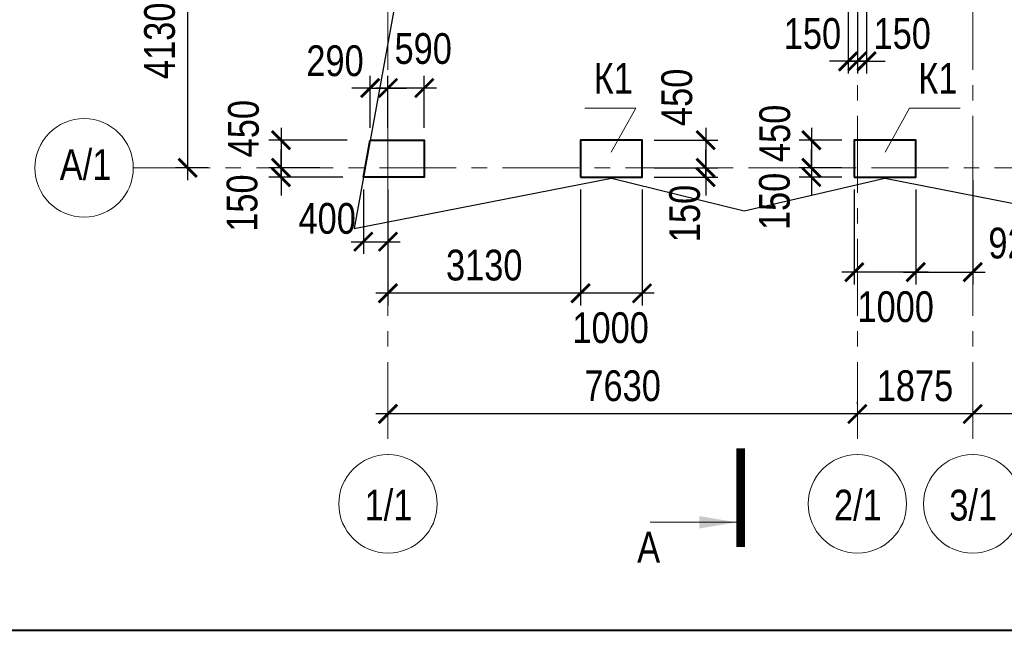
# Model space of a CAD drawing. Header units: inches. Extents: x -7218622 to -7066149, y 5758361 to 6202306.
# Tile 3 of 40: x -7158653 to -7142646, y 5776341 to 5786267. Entities that reach past the tile are written whole.
import ezdxf
from ezdxf.enums import TextEntityAlignment as Align

# ---------------------------------------------------------------- set-up
doc = ezdxf.new("R2010")
doc.units = ezdxf.units.IN
doc.header["$LTSCALE"] = 1000
doc.header["$MEASUREMENT"] = 0
doc.linetypes.add('CENTER', pattern=[2, 1.25, -0.25, 0.25, -0.25])
for name, color, linetype, lineweight in [('СК-043-С-ПИЛОНЫ', 5, 'Continuous', 40), ('СК-050-П(литы перекрытия)', 3, 'Continuous', 30), ('СК-100-О(си)', 7, 'CENTER', 15), ('СК-110-О-РАЗМЕРЫ', 7, 'Continuous', 15), ('СК-200-Р(амка)', 7, 'Continuous', 40), ('СК-400-Т(екст)', 7, 'Continuous', 20), ('СК-500-С(ечения)', 5, 'Continuous', 40)]:
    doc.layers.add(name, color=color, linetype=linetype, lineweight=lineweight)
doc.styles.add('ARIAL_annotative', font='arial.ttf', dxfattribs={"width": 0.8, "height": 2.5})
doc.styles.add('RUSS', font='arial.ttf', dxfattribs={"width": 0.8})
doc.dimstyles.new('100-200', dxfattribs={"dimscale": 0, "dimtxt": 500, "dimasz": 300, "dimexe": 200, "dimexo": 200, "dimgap": 200, "dimtad": 1, "dimdec": 0, "dimzin": 0, "dimdsep": 46, "dimtxsty": 'RUSS', "dimblk": 'ARCHTICK', "dimcen": 0.096, "dimdle": 200, "dimclrd": 7, "dimclre": 7, "dimclrt": 256, "dimadec": 0, "dimazin": 0, "dimtfac": 1, "dimtdec": 0, "dimtmove": 2, "dimatfit": 3, "dimldrblk": 'OBLIQUE', "dimfxl": 1, "dimtolj": 1, "dimtzin": 0, "dimarcsym": 0})

# ---------------------------------------------------------------- blocks, each defined once
blk = doc.blocks.new('_ArchTick')
at = {"color": 0, "linetype": 'ByBlock', "const_width": 0.15}
blk.add_lwpolyline([(-0.5, -0.5), (0.5, 0.5)], dxfattribs=at)
blk = doc.blocks.new('*D304')
at = {"layer": 'Defpoints', "color": 0, "transparency": 16777216}
for p in [(-7143160, 5779858), (-7143160, 5779858), (-7139710, 5779858)]:
    blk.add_point(p, dxfattribs=at)
at = {"layer": 'СК-110-О-РАЗМЕРЫ', "color": 7, "lineweight": -2, "transparency": 16777216}
blk.add_line((-7139510, 5779858), (-7143360, 5779858), dxfattribs=at)
at = {"layer": 'СК-110-О-РАЗМЕРЫ', "color": 7, "lineweight": -2, "transparency": 16777216, "xscale": 300, "yscale": 300, "zscale": 300, "rotation": 180}
blk.add_blockref('_ArchTick', (-7143160, 5779858), dxfattribs=at)
at = {"layer": 'СК-110-О-РАЗМЕРЫ', "color": 7, "lineweight": -2, "transparency": 16777216, "xscale": 300, "yscale": 300, "zscale": 300}
blk.add_blockref('_ArchTick', (-7139710, 5779858), dxfattribs=at)
at = {"layer": 'СК-110-О-РАЗМЕРЫ', "transparency": 16777216, "insert": (-7141435, 5780314), "char_height": 500, "attachment_point": 5, "style": 'RUSS'}
blk.add_mtext('\\A1;3450', dxfattribs=at)
blk = doc.blocks.new('_Oblique')
at = {"color": 0, "linetype": 'ByBlock', "lineweight": -2}
blk.add_line((-0.5, -0.5), (0.5, 0.5), dxfattribs=at)
blk = doc.blocks.new('*D305')
at = {"layer": 'Defpoints', "color": 0, "transparency": 16777216}
for p in [(-7152666, 5779858), (-7152666, 5779858), (-7145035, 5779820)]:
    blk.add_point(p, dxfattribs=at)
at = {"layer": 'СК-110-О-РАЗМЕРЫ', "color": 7, "lineweight": -2, "transparency": 16777216}
for p, q in [((-7145035, 5780020), (-7145035, 5780058)), ((-7144835, 5779858), (-7152866, 5779858)), ((-7152666, 5779658), (-7152666, 5779658))]:
    blk.add_line(p, q, dxfattribs=at)
at = {"layer": 'СК-110-О-РАЗМЕРЫ', "color": 7, "lineweight": -2, "transparency": 16777216, "xscale": 300, "yscale": 300, "zscale": 300, "rotation": 180}
blk.add_blockref('_ArchTick', (-7152666, 5779858), dxfattribs=at)
at = {"layer": 'СК-110-О-РАЗМЕРЫ', "color": 7, "lineweight": -2, "transparency": 16777216, "xscale": 300, "yscale": 300, "zscale": 300}
blk.add_blockref('_ArchTick', (-7145035, 5779858), dxfattribs=at)
at = {"layer": 'СК-110-О-РАЗМЕРЫ', "transparency": 16777216, "insert": (-7148851, 5780314), "char_height": 500, "attachment_point": 5, "style": 'RUSS'}
blk.add_mtext('\\A1;7630', dxfattribs=at)
blk = doc.blocks.new('*D306')
at = {"layer": 'Defpoints', "color": 0, "transparency": 16777216}
for p in [(-7145035, 5779858), (-7145035, 5779858), (-7143160, 5779858)]:
    blk.add_point(p, dxfattribs=at)
at = {"layer": 'СК-110-О-РАЗМЕРЫ', "color": 7, "lineweight": -2, "transparency": 16777216}
for p, q in [((-7143160, 5780058), (-7143160, 5780058)), ((-7142960, 5779858), (-7145235, 5779858)), ((-7145035, 5779658), (-7145035, 5779658))]:
    blk.add_line(p, q, dxfattribs=at)
at = {"layer": 'СК-110-О-РАЗМЕРЫ', "color": 7, "lineweight": -2, "transparency": 16777216, "xscale": 300, "yscale": 300, "zscale": 300, "rotation": 180}
blk.add_blockref('_ArchTick', (-7145035, 5779858), dxfattribs=at)
at = {"layer": 'СК-110-О-РАЗМЕРЫ', "color": 7, "lineweight": -2, "transparency": 16777216, "xscale": 300, "yscale": 300, "zscale": 300}
blk.add_blockref('_ArchTick', (-7143160, 5779858), dxfattribs=at)
at = {"layer": 'СК-110-О-РАЗМЕРЫ', "transparency": 16777216, "insert": (-7144098, 5780314), "char_height": 500, "attachment_point": 5, "style": 'RUSS'}
blk.add_mtext('\\A1;1875', dxfattribs=at)
blk = doc.blocks.new('*D307')
at = {"layer": 'Defpoints', "color": 0, "transparency": 16777216}
for p in [(-7155922, 5787989), (-7155163, 5787989), (-7155393, 5783859)]:
    blk.add_point(p, dxfattribs=at)
at = {"layer": 'СК-110-О-РАЗМЕРЫ', "color": 7, "lineweight": -2, "transparency": 16777216}
for p, q in [((-7155922, 5783659), (-7155922, 5788189)), ((-7155363, 5787989), (-7156122, 5787989)), ((-7155593, 5783859), (-7156122, 5783859))]:
    blk.add_line(p, q, dxfattribs=at)
at = {"layer": 'СК-110-О-РАЗМЕРЫ', "color": 7, "lineweight": -2, "transparency": 16777216, "xscale": 300, "yscale": 300, "zscale": 300}
for p, rotation in [((-7155922, 5787989), 90), ((-7155922, 5783859), 270)]:
    blk.add_blockref('_ArchTick', p, dxfattribs=dict(at, rotation=rotation))
at = {"layer": 'СК-110-О-РАЗМЕРЫ', "transparency": 16777216, "insert": (-7156377, 5785924), "char_height": 500, "attachment_point": 5, "rotation": 90, "style": 'RUSS'}
blk.add_mtext('\\A1;4130', dxfattribs=at)
blk = doc.blocks.new('Сечение')
at = {"layer": 'СК-500-С(ечения)', "linetype": 'Continuous', "lineweight": 15, "ltscale": 100}
blk.add_line((-200, -35), (-200, -735), dxfattribs=at)
at = {"layer": 'СК-500-С(ечения)', "linetype": 'Continuous', "ltscale": 100, "const_width": 70}
blk.add_lwpolyline([(-400, 0), (400, 0)], dxfattribs=at)
at = {"layer": 'СК-500-С(ечения)', "linetype": 'Continuous', "ltscale": 100}
blk.add_solid([(-200, -35), (-250.3, -335.5), (-149.7, -335.5)], dxfattribs=at)
blk = doc.blocks.new('*U444')
at = {"layer": 'СК-400-Т(екст)', "ltscale": 100, "xscale": -0.01, "yscale": 0.01, "zscale": 0.01, "rotation": 270}
blk.add_blockref('Сечение', (0, -266.372), dxfattribs=at)
at = {"layer": 'СК-500-С(ечения)', "color": 0, "ltscale": 100, "style": 'ARIAL_annotative', "width": 0.8}
blk.add_attdef('НОМЕР_СЕЧЕНИЯ_1_1(НОМЕР_ЛИСТА)', text='', height=2.5, rotation=270, dxfattribs=at).set_placement((-6.74, -1.226), align=Align.RIGHT)
blk.add_attdef('НОМЕР_СЕЧЕНИЯ_2_1(НОМЕР_ЛИСТА)', text='', height=2.5, rotation=270, dxfattribs=at).set_placement((-7.48, -269.145), align=Align.BOTTOM_LEFT)
blk = doc.blocks.new('*D404')
at = {"layer": 'Defpoints', "color": 0, "transparency": 16777216}
for p in [(-7145186, 5786809), (-7145035, 5786809), (-7145035, 5785591)]:
    blk.add_point(p, dxfattribs=at)
at = {"layer": 'СК-110-О-РАЗМЕРЫ', "color": 7, "lineweight": -2, "transparency": 16777216}
for p, q in [((-7145186, 5786609), (-7145186, 5785391)), ((-7145035, 5786609), (-7145035, 5785391)), ((-7145186, 5785591), (-7145486, 5785591)), ((-7145186, 5785591), (-7145035, 5785591)), ((-7145035, 5785591), (-7144735, 5785591))]:
    blk.add_line(p, q, dxfattribs=at)
at = {"layer": 'СК-110-О-РАЗМЕРЫ', "color": 7, "lineweight": -2, "transparency": 16777216, "xscale": 300, "yscale": 300, "zscale": 300}
blk.add_blockref('_ArchTick', (-7145186, 5785591), dxfattribs=at)
at = {"layer": 'СК-110-О-РАЗМЕРЫ', "color": 7, "lineweight": -2, "transparency": 16777216, "xscale": 300, "yscale": 300, "zscale": 300, "rotation": 180}
blk.add_blockref('_ArchTick', (-7145035, 5785591), dxfattribs=at)
at = {"layer": 'СК-110-О-РАЗМЕРЫ', "transparency": 16777216, "insert": (-7145765, 5786040), "char_height": 500, "attachment_point": 5, "style": 'RUSS'}
blk.add_mtext('\\A1;150', dxfattribs=at)
blk = doc.blocks.new('*D405')
at = {"layer": 'Defpoints', "color": 0, "transparency": 16777216}
for p in [(-7145035, 5786809), (-7144885, 5786809), (-7145035, 5785591)]:
    blk.add_point(p, dxfattribs=at)
at = {"layer": 'СК-110-О-РАЗМЕРЫ', "color": 7, "lineweight": -2, "transparency": 16777216}
for p, q in [((-7145035, 5786609), (-7145035, 5785391)), ((-7144885, 5786609), (-7144885, 5785391)), ((-7145035, 5785591), (-7145335, 5785591)), ((-7144885, 5785591), (-7145035, 5785591)), ((-7144885, 5785591), (-7144585, 5785591))]:
    blk.add_line(p, q, dxfattribs=at)
at = {"layer": 'СК-110-О-РАЗМЕРЫ', "color": 7, "lineweight": -2, "transparency": 16777216, "xscale": 300, "yscale": 300, "zscale": 300}
blk.add_blockref('_ArchTick', (-7145035, 5785591), dxfattribs=at)
at = {"layer": 'СК-110-О-РАЗМЕРЫ', "color": 7, "lineweight": -2, "transparency": 16777216, "xscale": 300, "yscale": 300, "zscale": 300, "rotation": 180}
blk.add_blockref('_ArchTick', (-7144885, 5785591), dxfattribs=at)
at = {"layer": 'СК-110-О-РАЗМЕРЫ', "transparency": 16777216, "insert": (-7144306, 5786040), "char_height": 500, "attachment_point": 5, "style": 'RUSS'}
blk.add_mtext('\\A1;150', dxfattribs=at)
blk = doc.blocks.new('*D319')
at = {"layer": 'Defpoints', "color": 0, "transparency": 16777216}
for p in [(-7149536, 5783709), (-7148536, 5783709), (-7149536, 5781820)]:
    blk.add_point(p, dxfattribs=at)
at = {"layer": 'СК-110-О-РАЗМЕРЫ', "color": 7, "lineweight": -2, "transparency": 16777216}
for p, q in [((-7149536, 5783509), (-7149536, 5781620)), ((-7148536, 5783509), (-7148536, 5781620)), ((-7148336, 5781820), (-7149736, 5781820))]:
    blk.add_line(p, q, dxfattribs=at)
at = {"layer": 'СК-110-О-РАЗМЕРЫ', "color": 7, "lineweight": -2, "transparency": 16777216, "xscale": 300, "yscale": 300, "zscale": 300, "rotation": 180}
blk.add_blockref('_ArchTick', (-7149536, 5781820), dxfattribs=at)
at = {"layer": 'СК-110-О-РАЗМЕРЫ', "color": 7, "lineweight": -2, "transparency": 16777216, "xscale": 300, "yscale": 300, "zscale": 300}
blk.add_blockref('_ArchTick', (-7148536, 5781820), dxfattribs=at)
at = {"layer": 'СК-110-О-РАЗМЕРЫ', "transparency": 16777216, "insert": (-7149046, 5781258), "char_height": 500, "attachment_point": 5, "style": 'RUSS'}
blk.add_mtext('\\A1;1000', dxfattribs=at)
blk = doc.blocks.new('*D320')
at = {"layer": 'Defpoints', "color": 0, "transparency": 16777216}
for p in [(-7152666, 5783709), (-7149536, 5783709), (-7152666, 5781820)]:
    blk.add_point(p, dxfattribs=at)
at = {"layer": 'СК-110-О-РАЗМЕРЫ', "color": 7, "lineweight": -2, "transparency": 16777216}
for p, q in [((-7152666, 5783509), (-7152666, 5781620)), ((-7149536, 5783509), (-7149536, 5781620)), ((-7149336, 5781820), (-7152866, 5781820))]:
    blk.add_line(p, q, dxfattribs=at)
at = {"layer": 'СК-110-О-РАЗМЕРЫ', "color": 7, "lineweight": -2, "transparency": 16777216, "xscale": 300, "yscale": 300, "zscale": 300, "rotation": 180}
blk.add_blockref('_ArchTick', (-7152666, 5781820), dxfattribs=at)
at = {"layer": 'СК-110-О-РАЗМЕРЫ', "color": 7, "lineweight": -2, "transparency": 16777216, "xscale": 300, "yscale": 300, "zscale": 300}
blk.add_blockref('_ArchTick', (-7149536, 5781820), dxfattribs=at)
at = {"layer": 'СК-110-О-РАЗМЕРЫ', "transparency": 16777216, "insert": (-7151101, 5782275), "char_height": 500, "attachment_point": 5, "style": 'RUSS'}
blk.add_mtext('\\A1;3130', dxfattribs=at)
blk = doc.blocks.new('*D322')
at = {"layer": 'Defpoints', "color": 0, "transparency": 16777216}
for p in [(-7145085, 5783709), (-7144085, 5783709), (-7145085, 5782164)]:
    blk.add_point(p, dxfattribs=at)
at = {"layer": 'СК-110-О-РАЗМЕРЫ', "color": 7, "lineweight": -2, "transparency": 16777216}
for p, q in [((-7145085, 5783509), (-7145085, 5781964)), ((-7144085, 5783509), (-7144085, 5781964)), ((-7143885, 5782164), (-7145285, 5782164))]:
    blk.add_line(p, q, dxfattribs=at)
at = {"layer": 'СК-110-О-РАЗМЕРЫ', "color": 7, "lineweight": -2, "transparency": 16777216, "xscale": 300, "yscale": 300, "zscale": 300, "rotation": 180}
blk.add_blockref('_ArchTick', (-7145085, 5782164), dxfattribs=at)
at = {"layer": 'СК-110-О-РАЗМЕРЫ', "color": 7, "lineweight": -2, "transparency": 16777216, "xscale": 300, "yscale": 300, "zscale": 300}
blk.add_blockref('_ArchTick', (-7144085, 5782164), dxfattribs=at)
at = {"layer": 'СК-110-О-РАЗМЕРЫ', "transparency": 16777216, "insert": (-7144412, 5781599), "char_height": 500, "attachment_point": 5, "style": 'RUSS'}
blk.add_mtext('\\A1;1000', dxfattribs=at)
blk = doc.blocks.new('*D327')
at = {"layer": 'Defpoints', "color": 0, "transparency": 16777216}
for p in [(-7153128, 5784309), (-7154405, 5783859), (-7153575, 5783859)]:
    blk.add_point(p, dxfattribs=at)
at = {"layer": 'СК-110-О-РАЗМЕРЫ', "color": 7, "lineweight": -2, "transparency": 16777216}
for p, q in [((-7154405, 5784509), (-7154405, 5783659)), ((-7153328, 5784309), (-7154605, 5784309)), ((-7153775, 5783859), (-7154605, 5783859))]:
    blk.add_line(p, q, dxfattribs=at)
at = {"layer": 'СК-110-О-РАЗМЕРЫ', "color": 7, "lineweight": -2, "transparency": 16777216, "xscale": 300, "yscale": 300, "zscale": 300}
for p, rotation in [((-7154405, 5784309), 90), ((-7154405, 5783859), 270)]:
    blk.add_blockref('_ArchTick', p, dxfattribs=dict(at, rotation=rotation))
at = {"layer": 'СК-110-О-РАЗМЕРЫ', "transparency": 16777216, "insert": (-7155013, 5784496), "char_height": 500, "attachment_point": 5, "rotation": 90, "style": 'RUSS'}
blk.add_mtext('\\A1;450', dxfattribs=at)
blk = doc.blocks.new('*D328')
at = {"layer": 'Defpoints', "color": 0, "transparency": 16777216}
for p in [(-7154405, 5783859), (-7153575, 5783859), (-7153198, 5783709)]:
    blk.add_point(p, dxfattribs=at)
at = {"layer": 'СК-110-О-РАЗМЕРЫ', "color": 7, "lineweight": -2, "transparency": 16777216}
for p, q in [((-7154405, 5783859), (-7154405, 5784159)), ((-7153775, 5783859), (-7154605, 5783859)), ((-7154405, 5783709), (-7154405, 5783859)), ((-7153398, 5783709), (-7154605, 5783709)), ((-7154405, 5783709), (-7154405, 5783409))]:
    blk.add_line(p, q, dxfattribs=at)
at = {"layer": 'СК-110-О-РАЗМЕРЫ', "color": 7, "lineweight": -2, "transparency": 16777216, "xscale": 300, "yscale": 300, "zscale": 300}
for p, rotation in [((-7154405, 5783859), 270), ((-7154405, 5783709), 90)]:
    blk.add_blockref('_ArchTick', p, dxfattribs=dict(at, rotation=rotation))
at = {"layer": 'СК-110-О-РАЗМЕРЫ', "transparency": 16777216, "insert": (-7155035, 5783286), "char_height": 500, "attachment_point": 5, "rotation": 90, "style": 'RUSS'}
blk.add_mtext('\\A1;150', dxfattribs=at)
blk = doc.blocks.new('*D329')
at = {"layer": 'Defpoints', "color": 0, "transparency": 16777216}
for p in [(-7143160, 5783859), (-7144085, 5783709), (-7143160, 5782164)]:
    blk.add_point(p, dxfattribs=at)
at = {"layer": 'СК-110-О-РАЗМЕРЫ', "color": 7, "lineweight": -2, "transparency": 16777216}
for p, q in [((-7143160, 5783659), (-7143160, 5781964)), ((-7144085, 5783509), (-7144085, 5781964)), ((-7144285, 5782164), (-7142960, 5782164))]:
    blk.add_line(p, q, dxfattribs=at)
at = {"layer": 'СК-110-О-РАЗМЕРЫ', "color": 7, "lineweight": -2, "transparency": 16777216, "xscale": 300, "yscale": 300, "zscale": 300, "rotation": 180}
blk.add_blockref('_ArchTick', (-7144085, 5782164), dxfattribs=at)
at = {"layer": 'СК-110-О-РАЗМЕРЫ', "color": 7, "lineweight": -2, "transparency": 16777216, "xscale": 300, "yscale": 300, "zscale": 300}
blk.add_blockref('_ArchTick', (-7143160, 5782164), dxfattribs=at)
at = {"layer": 'СК-110-О-РАЗМЕРЫ', "transparency": 16777216, "insert": (-7142439, 5782633), "char_height": 500, "attachment_point": 5, "style": 'RUSS'}
blk.add_mtext('\\A1;925', dxfattribs=at)
blk = doc.blocks.new('*D331')
at = {"layer": 'Defpoints', "color": 0, "transparency": 16777216}
for p in [(-7152666, 5785157), (-7152666, 5784308), (-7152075, 5784308)]:
    blk.add_point(p, dxfattribs=at)
at = {"layer": 'СК-110-О-РАЗМЕРЫ', "color": 7, "lineweight": -2, "transparency": 16777216}
for p, q in [((-7152666, 5784508), (-7152666, 5785357)), ((-7152075, 5784508), (-7152075, 5785357)), ((-7151875, 5785157), (-7152866, 5785157))]:
    blk.add_line(p, q, dxfattribs=at)
at = {"layer": 'СК-110-О-РАЗМЕРЫ', "color": 7, "lineweight": -2, "transparency": 16777216, "xscale": 300, "yscale": 300, "zscale": 300, "rotation": 180}
blk.add_blockref('_ArchTick', (-7152666, 5785157), dxfattribs=at)
at = {"layer": 'СК-110-О-РАЗМЕРЫ', "color": 7, "lineweight": -2, "transparency": 16777216, "xscale": 300, "yscale": 300, "zscale": 300}
blk.add_blockref('_ArchTick', (-7152075, 5785157), dxfattribs=at)
at = {"layer": 'СК-110-О-РАЗМЕРЫ', "transparency": 16777216, "insert": (-7152093, 5785795), "char_height": 500, "attachment_point": 5, "style": 'RUSS'}
blk.add_mtext('\\A1;590', dxfattribs=at)
blk = doc.blocks.new('*D461')
at = {"layer": 'Defpoints', "color": 0, "transparency": 16777216}
for p in [(-7148536, 5784309), (-7148536, 5783859), (-7147501, 5783859)]:
    blk.add_point(p, dxfattribs=at)
at = {"layer": 'СК-110-О-РАЗМЕРЫ', "color": 7, "lineweight": -2, "transparency": 16777216}
for p, q in [((-7147501, 5784509), (-7147501, 5783659)), ((-7148336, 5784309), (-7147301, 5784309)), ((-7148336, 5783859), (-7147301, 5783859))]:
    blk.add_line(p, q, dxfattribs=at)
at = {"layer": 'СК-110-О-РАЗМЕРЫ', "color": 7, "lineweight": -2, "transparency": 16777216, "xscale": 300, "yscale": 300, "zscale": 300}
for p, rotation in [((-7147501, 5784309), 90), ((-7147501, 5783859), 270)]:
    blk.add_blockref('_ArchTick', p, dxfattribs=dict(at, rotation=rotation))
at = {"layer": 'СК-110-О-РАЗМЕРЫ', "transparency": 16777216, "insert": (-7147968, 5785005), "char_height": 500, "attachment_point": 5, "rotation": 90, "style": 'RUSS'}
blk.add_mtext('\\A1;450', dxfattribs=at)
blk = doc.blocks.new('*D462')
at = {"layer": 'Defpoints', "color": 0, "transparency": 16777216}
for p in [(-7148536, 5783859), (-7147501, 5783859), (-7148536, 5783709)]:
    blk.add_point(p, dxfattribs=at)
at = {"layer": 'СК-110-О-РАЗМЕРЫ', "color": 7, "lineweight": -2, "transparency": 16777216}
for p, q in [((-7147501, 5783859), (-7147501, 5784159)), ((-7148336, 5783859), (-7147301, 5783859)), ((-7147501, 5783709), (-7147501, 5783859)), ((-7148336, 5783709), (-7147301, 5783709)), ((-7147501, 5783709), (-7147501, 5783409))]:
    blk.add_line(p, q, dxfattribs=at)
at = {"layer": 'СК-110-О-РАЗМЕРЫ', "color": 7, "lineweight": -2, "transparency": 16777216, "xscale": 300, "yscale": 300, "zscale": 300}
for p, rotation in [((-7147501, 5783859), 270), ((-7147501, 5783709), 90)]:
    blk.add_blockref('_ArchTick', p, dxfattribs=dict(at, rotation=rotation))
at = {"layer": 'СК-110-О-РАЗМЕРЫ', "transparency": 16777216, "insert": (-7147841, 5783117), "char_height": 500, "attachment_point": 5, "rotation": 90, "style": 'RUSS'}
blk.add_mtext('\\A1;150', dxfattribs=at)
blk = doc.blocks.new('*D467')
at = {"layer": 'Defpoints', "color": 0, "transparency": 16777216}
for p in [(-7145085, 5784309), (-7145782, 5783859), (-7145085, 5783859)]:
    blk.add_point(p, dxfattribs=at)
at = {"layer": 'СК-110-О-РАЗМЕРЫ', "color": 7, "lineweight": -2, "transparency": 16777216}
for p, q in [((-7145782, 5784509), (-7145782, 5783659)), ((-7145285, 5784309), (-7145982, 5784309)), ((-7145285, 5783859), (-7145982, 5783859))]:
    blk.add_line(p, q, dxfattribs=at)
at = {"layer": 'СК-110-О-РАЗМЕРЫ', "color": 7, "lineweight": -2, "transparency": 16777216, "xscale": 300, "yscale": 300, "zscale": 300}
for p, rotation in [((-7145782, 5784309), 90), ((-7145782, 5783859), 270)]:
    blk.add_blockref('_ArchTick', p, dxfattribs=dict(at, rotation=rotation))
at = {"layer": 'СК-110-О-РАЗМЕРЫ', "transparency": 16777216, "insert": (-7146375, 5784419), "char_height": 500, "attachment_point": 5, "rotation": 90, "style": 'RUSS'}
blk.add_mtext('\\A1;450', dxfattribs=at)
blk = doc.blocks.new('*D468')
at = {"layer": 'Defpoints', "color": 0, "transparency": 16777216}
for p in [(-7145085, 5783859), (-7145782, 5783709), (-7145085, 5783709)]:
    blk.add_point(p, dxfattribs=at)
at = {"layer": 'СК-110-О-РАЗМЕРЫ', "color": 7, "lineweight": -2, "transparency": 16777216}
for p, q in [((-7145782, 5783859), (-7145782, 5784159)), ((-7145285, 5783859), (-7145982, 5783859)), ((-7145782, 5783859), (-7145782, 5783709)), ((-7145285, 5783709), (-7145982, 5783709)), ((-7145782, 5783709), (-7145782, 5783409))]:
    blk.add_line(p, q, dxfattribs=at)
at = {"layer": 'СК-110-О-РАЗМЕРЫ', "color": 7, "lineweight": -2, "transparency": 16777216, "xscale": 300, "yscale": 300, "zscale": 300}
for p, rotation in [((-7145782, 5783859), 270), ((-7145782, 5783709), 90)]:
    blk.add_blockref('_ArchTick', p, dxfattribs=dict(at, rotation=rotation))
at = {"layer": 'СК-110-О-РАЗМЕРЫ', "transparency": 16777216, "insert": (-7146381, 5783313), "char_height": 500, "attachment_point": 5, "rotation": 90, "style": 'RUSS'}
blk.add_mtext('\\A1;150', dxfattribs=at)
blk = doc.blocks.new('*D472')
at = {"layer": 'Defpoints', "color": 0, "transparency": 16777216}
for p in [(-7152666, 5785157), (-7152956, 5784309), (-7152666, 5784308)]:
    blk.add_point(p, dxfattribs=at)
at = {"layer": 'СК-110-О-РАЗМЕРЫ', "color": 7, "lineweight": -2, "transparency": 16777216}
for p, q in [((-7152956, 5784509), (-7152956, 5785357)), ((-7152666, 5784508), (-7152666, 5785357)), ((-7152956, 5785157), (-7153256, 5785157)), ((-7152956, 5785157), (-7152666, 5785157)), ((-7152666, 5785157), (-7152366, 5785157))]:
    blk.add_line(p, q, dxfattribs=at)
at = {"layer": 'СК-110-О-РАЗМЕРЫ', "color": 7, "lineweight": -2, "transparency": 16777216, "xscale": 300, "yscale": 300, "zscale": 300}
blk.add_blockref('_ArchTick', (-7152956, 5785157), dxfattribs=at)
at = {"layer": 'СК-110-О-РАЗМЕРЫ', "color": 7, "lineweight": -2, "transparency": 16777216, "xscale": 300, "yscale": 300, "zscale": 300, "rotation": 180}
blk.add_blockref('_ArchTick', (-7152666, 5785157), dxfattribs=at)
at = {"layer": 'СК-110-О-РАЗМЕРЫ', "transparency": 16777216, "insert": (-7153527, 5785597), "char_height": 500, "attachment_point": 5, "style": 'RUSS'}
blk.add_mtext('\\A1;290', dxfattribs=at)
blk = doc.blocks.new('*D473')
at = {"layer": 'Defpoints', "color": 0, "transparency": 16777216}
for p in [(-7153066, 5783709), (-7152666, 5783709), (-7152666, 5782659)]:
    blk.add_point(p, dxfattribs=at)
at = {"layer": 'СК-110-О-РАЗМЕРЫ', "color": 7, "lineweight": -2, "transparency": 16777216}
for p, q in [((-7153066, 5783509), (-7153066, 5782459)), ((-7152666, 5783509), (-7152666, 5782459)), ((-7153266, 5782659), (-7152466, 5782659))]:
    blk.add_line(p, q, dxfattribs=at)
at = {"layer": 'СК-110-О-РАЗМЕРЫ', "color": 7, "lineweight": -2, "transparency": 16777216, "xscale": 300, "yscale": 300, "zscale": 300, "rotation": 180}
blk.add_blockref('_ArchTick', (-7153066, 5782659), dxfattribs=at)
at = {"layer": 'СК-110-О-РАЗМЕРЫ', "color": 7, "lineweight": -2, "transparency": 16777216, "xscale": 300, "yscale": 300, "zscale": 300}
blk.add_blockref('_ArchTick', (-7152666, 5782659), dxfattribs=at)
at = {"layer": 'СК-110-О-РАЗМЕРЫ', "transparency": 16777216, "insert": (-7153654, 5783034), "char_height": 500, "attachment_point": 5, "style": 'RUSS'}
blk.add_mtext('\\A1;400', dxfattribs=at)

msp = doc.modelspace()

# ---------------------------------------------------------------- linework, layer by layer
at = {"layer": 'СК-043-С-ПИЛОНЫ'}
for points in [[(-7152955.8, 5784308.6), (-7152075.4, 5784308.3), (-7152075.4, 5783708.6), (-7153064.7, 5783708.6)], [(-7149535.7, 5783708.6), (-7148535.7, 5783708.6), (-7148535.7, 5784308.6), (-7149535.7, 5784308.6)], [(-7145085.4, 5783708.6), (-7144085.4, 5783708.6), (-7144085.4, 5784308.6), (-7145085.4, 5784308.6)]]:
    msp.add_lwpolyline(points, close=True, dxfattribs=at)
at = {"layer": 'СК-050-П(литы перекрытия)'}
msp.add_lwpolyline([(-7152924.1, 5798057.9), (-7152394, 5794408), (-7152924, 5790909.1), (-7152393.6, 5787406.9), (-7153216.4, 5782872.5), (-7149032.1, 5783692.2), (-7146872.7, 5783162.8), (-7144588.3, 5783692), (-7141883.5, 5783161.1), (-7138713.5, 5783691.1, -0.0904475), (-7138713.3, 5783691.1), (-7134570.5, 5782872.2), (-7135357.7, 5787643.5, -0.0816375), (-7135357.7, 5787643.6), (-7134827.7, 5790879.9), (-7135357.6, 5794093), (-7134827.4, 5797469.1)], format="xyb", dxfattribs=at)
at = {"layer": 'СК-100-О(си)', "linetype": 'CENTER'}
for p, q in [((-7152665.7, 5830702.9), (-7152665.7, 5779196.8)), ((-7145035.4, 5830702.9), (-7145035.4, 5779196.8)), ((-7143160.4, 5830702.9), (-7143160.4, 5779196.8)), ((-7156805.8, 5783858.6), (-7129480.8, 5783858.6))]:
    msp.add_line(p, q, dxfattribs=at)
at = {"layer": 'СК-100-О(си)', "linetype": 'Continuous'}
for centre in [(-7157605.8, 5783858.6), (-7152665.7, 5778396.8), (-7145035.4, 5778396.8), (-7143160.4, 5778396.8)]:
    msp.add_circle(centre, 800, dxfattribs=at)
at = {"layer": 'СК-200-Р(амка)'}
msp.add_line((-7164381.5, 5776341.4), (-7085381.5, 5776341.4), dxfattribs=at)
at = {"layer": 'СК-400-Т(екст)'}
for p, q in [((-7148637.7, 5784831), (-7149463.7, 5784831)), ((-7148637.7, 5784831), (-7149035.4, 5784114.8)), ((-7144187.7, 5784831), (-7144585.4, 5784114.8)), ((-7143361.7, 5784831), (-7144187.7, 5784831))]:
    msp.add_line(p, q, dxfattribs=at)

# ---------------------------------------------------------------- block references
at = {"layer": 'СК-500-С(ечения)'}
ref = msp.add_blockref('*U444', (-7146932.2, 5831771.7), dxfattribs=dict(at, xscale=200, yscale=200, zscale=200, rotation=359.9999385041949))
ref.add_attrib('НОМЕР_СЕЧЕНИЯ_2_1(НОМЕР_ЛИСТА)', 'А', dxfattribs={"color": 0, "ltscale": 100, "height": 500, "style": 'ARIAL_annotative', "width": 0.8}).set_placement((-7148428.2, 5777942.6), align=Align.TOP_CENTER)

# ---------------------------------------------------------------- texts
at = {"layer": 'СК-400-Т(екст)', "style": 'RUSS', "width": 0.8}
for s, p in [('К1', (-7149321.1, 5785063.7)), ('К1', (-7144045.1, 5785063.7)), ('А/1', (-7158002, 5783661.3)), ('1/1', (-7153046, 5778126.7)), ('2/1', (-7145415.7, 5778126.7)), ('3/1', (-7143540.7, 5778126.7))]:
    msp.add_text(s, height=500, dxfattribs=at).set_placement(p)

# ---------------------------------------------------------------- dimensions: what is measured, and where the dimension line sits
at = {"layer": 'СК-110-О-РАЗМЕРЫ'}
for base, p1, p2, angle, picture, middle in [((-7155921.6, 5787988.6), (-7155393.2, 5783858.6), (-7155163.5, 5787988.6), 90, '*D307', (-7156377.1, 5785923.6)), ((-7152665.7, 5779858.3), (-7145035.4, 5779820), (-7152665.7, 5779858.3), 180, '*D305', (-7148850.5, 5780313.7)), ((-7145035.4, 5779858.2), (-7143160.4, 5779858.2), (-7145035.4, 5779858.3), 180, '*D306', (-7144097.9, 5780313.5)), ((-7143160.4, 5779858.3), (-7139710.3, 5779858.3), (-7143160.4, 5779858.3), 180, '*D304', (-7141435.3, 5780313.7))]:
    dim = msp.add_linear_dim(base=base, p1=p1, p2=p2, angle=angle, dimstyle='100-200', override={"dimscale": 1, "dimtxsty": 'RUSS'}, dxfattribs=at)
    dim.commit()
    dim.dimension.update_dxf_attribs({"geometry": picture, "text_midpoint": middle})
for base, p1, p2, picture, middle in [((-7145035.4, 5785591.4), (-7145185.7, 5786808.6), (-7145035.4, 5786808.6), '*D404', (-7145764.8, 5786040.1)), ((-7152665.7, 5785156.7), (-7152075.4, 5784308.3), (-7152665.7, 5784308.5), '*D331', (-7152093.3, 5785794.7)), ((-7152665.7, 5785156.7), (-7152955.8, 5784308.6), (-7152665.7, 5784308.5), '*D472', (-7153527.2, 5785597.4)), ((-7143160.4, 5782163.8), (-7144085.4, 5783708.6), (-7143160.4, 5783858.6), '*D329', (-7142439.3, 5782632.7)), ((-7152665.7, 5782659.1), (-7153065.7, 5783708.6), (-7152665.7, 5783708.6), '*D473', (-7153654, 5783033.6)), ((-7149535.7, 5781819.9), (-7148535.7, 5783708.6), (-7149535.7, 5783708.6), '*D319', (-7149046.1, 5781257.6)), ((-7145085.4, 5782163.8), (-7144085.4, 5783708.6), (-7145085.4, 5783708.6), '*D322', (-7144412.4, 5781599))]:
    dim = msp.add_linear_dim(base=base, p1=p1, p2=p2, dimstyle='100-200', override={"dimscale": 1}, dxfattribs=at)
    dim.commit()
    dim.dimension.update_dxf_attribs({"geometry": picture, "text_midpoint": middle, "dimtype": 160})
for base, p1, p2, angle, picture, middle in [((-7145035.4, 5785591.4), (-7144885, 5786808.6), (-7145035.4, 5786808.6), 180, '*D405', (-7144305.9, 5786040.1)), ((-7147500.9, 5783858.6), (-7148535.7, 5784308.6), (-7148535.7, 5783858.6), 90, '*D461', (-7147967.7, 5785004.9)), ((-7154405.4, 5783858.6), (-7153128.2, 5784308.6), (-7153574.6, 5783858.6), 90, '*D327', (-7155012.7, 5784495.9)), ((-7145782.3, 5783858.6), (-7145085.4, 5784308.6), (-7145085.4, 5783858.6), 90, '*D467', (-7146375.3, 5784419.2)), ((-7154405, 5783858.6), (-7153197.6, 5783708.6), (-7153574.6, 5783858.6), 90, '*D328', (-7155034.9, 5783286.1)), ((-7147500.9, 5783858.6), (-7148535.7, 5783708.6), (-7148535.7, 5783858.6), 90, '*D462', (-7147841.4, 5783116.8)), ((-7145782.3, 5783708.6), (-7145085.4, 5783858.6), (-7145085.4, 5783708.6), 90, '*D468', (-7146380.9, 5783312.9))]:
    dim = msp.add_linear_dim(base=base, p1=p1, p2=p2, angle=angle, dimstyle='100-200', override={"dimscale": 1}, dxfattribs=at)
    dim.commit()
    dim.dimension.update_dxf_attribs({"geometry": picture, "text_midpoint": middle, "dimtype": 160})
dim = msp.add_linear_dim(base=(-7152665.7, 5781819.9), p1=(-7149535.7, 5783708.6), p2=(-7152665.7, 5783708.6), dimstyle='100-200', override={"dimscale": 1}, dxfattribs=at)
dim.commit()
dim.dimension.update_dxf_attribs({"geometry": '*D320', "text_midpoint": (-7151100.7, 5782275.3)})

doc.saveas('drawing.dxf')
